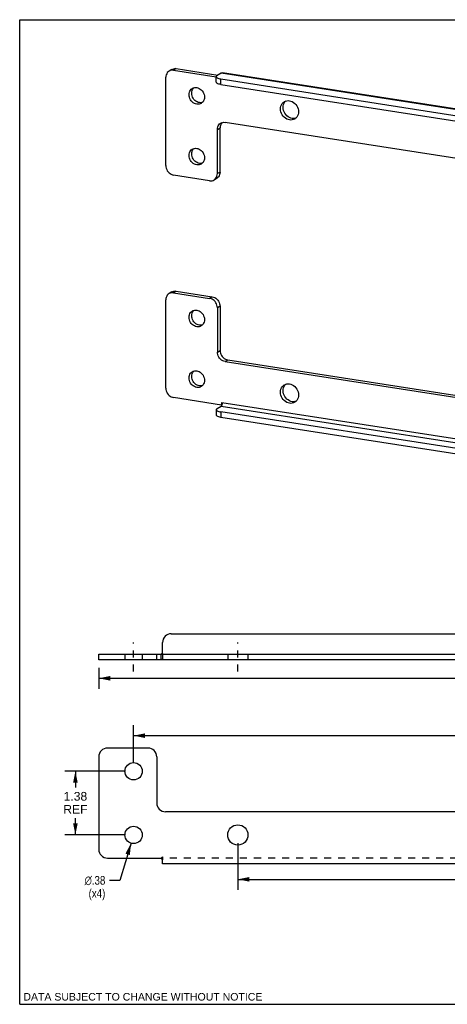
# Model space of a CAD drawing. Header units: inches. Extents: x 0 to 27.5, y 0 to 21.2.
# Tile 1 of 2: x 0 to 9.2, y 0 to 21.2. Entities that reach past the tile are written whole.
import ezdxf

# ---------------------------------------------------------------- set-up
doc = ezdxf.new("R2010")
doc.units = ezdxf.units.IN
doc.header["$LTSCALE"] = 1.5125
doc.header["$MEASUREMENT"] = 0
doc.linetypes.add('DASHED', pattern=[0.2, 0.1, -0.1])
doc.linetypes.add('HIDDEN', pattern=[0.2, 0.1, -0.1])
doc.layers.get('0').update_dxf_attribs({"linetype": 'CONTINUOUS'})
doc.layers.add('DEFAULT_2', color=8, linetype='HIDDEN')
doc.layers.add('DIMENSIONS', color=7, linetype='CONTINUOUS')
doc.styles.get("Standard").update_dxf_attribs({"font": 'arial.ttf'})
doc.styles.add('TEXTSTYLE_1', font='gdt', dxfattribs={"width": 0.8})
doc.dimstyles.new('DIMSTYLE_1', dxfattribs={"dimtxt": 0.1875, "dimasz": 0.25, "dimexe": 0.09, "dimexo": 0.07, "dimgap": 0.0375, "dimtad": 0, "dimtih": 1, "dimtoh": 1, "dimzin": 4, "dimdsep": 46, "dimtxsty": 'Standard', "dimblk": '_FILLED', "dimblk1": '_FILLED', "dimblk2": '_FILLED', "dimcen": 0.09, "dimadec": 3, "dimazin": 1, "dimtfac": 1, "dimtdec": 3, "dimtofl": 0, "dimtmove": 0, "dimatfit": 3, "dimldrblk": '_FILLED', "dimfxl": 0, "dimtolj": 1, "dimtzin": 4, "dimarcsym": 0})
doc.dimstyles.new('DIMSTYLE_2', dxfattribs={"dimtxt": 0.1875, "dimasz": 0.25, "dimexe": 0.09, "dimexo": 0.07, "dimgap": 0.09, "dimtad": 0, "dimtih": 1, "dimtoh": 1, "dimzin": 4, "dimdsep": 46, "dimtxsty": 'Standard', "dimblk": '_FILLED', "dimblk1": '_FILLED', "dimblk2": '_FILLED', "dimcen": 0.09, "dimadec": 3, "dimazin": 1, "dimtfac": 1, "dimtdec": 3, "dimtofl": 0, "dimtmove": 0, "dimatfit": 1, "dimldrblk": '_FILLED', "dimfxl": 0, "dimtolj": 1, "dimtzin": 4, "dimarcsym": 0})

# ---------------------------------------------------------------- blocks, each defined once
blk = doc.blocks.new('_FILLED')
at = {"color": 0, "linetype": 'ByBlock'}
blk.add_solid([(0, 0), (-1, 0.2), (-1, -0.2)], dxfattribs=at)
blk = doc.blocks.new('*D1')
at = {"layer": 'DIMENSIONS', "color": 2, "linetype": 'Continuous'}
for p, q in [((2.457, 5.205), (2.457, 6.023)), ((20.957, 5.205), (20.957, 6.023)), ((2.457, 5.798), (10.988, 5.798)), ((20.957, 5.798), (12.426, 5.798))]:
    blk.add_line(p, q, dxfattribs=at)
at = {"layer": 'DIMENSIONS', "color": 2, "linetype": 'Continuous', "xscale": 0.25, "yscale": 0.25, "zscale": 0.25, "rotation": 180}
blk.add_blockref('_FILLED', (2.457, 5.798), dxfattribs=at)
at = {"layer": 'DIMENSIONS', "color": 2, "linetype": 'Continuous', "xscale": 0.25, "yscale": 0.25, "zscale": 0.25}
blk.add_blockref('_FILLED', (20.957, 5.798), dxfattribs=at)
at = {"layer": 'DIMENSIONS', "color": 2, "linetype": 'Continuous', "insert": (11.707, 5.892), "char_height": 0.1875, "width": 1.25046, "attachment_point": 2, "line_spacing_factor": 0.9}
blk.add_mtext('18.50 REF', dxfattribs=at)
blk = doc.blocks.new('*D2')
at = {"layer": 'DIMENSIONS', "color": 2, "linetype": 'Continuous'}
for p, q in [((4.707, 3.48), (4.707, 2.472)), ((18.707, 3.48), (18.707, 2.472)), ((4.707, 2.697), (10.988, 2.697)), ((18.707, 2.697), (12.426, 2.697))]:
    blk.add_line(p, q, dxfattribs=at)
at = {"layer": 'DIMENSIONS', "color": 2, "linetype": 'Continuous', "xscale": 0.25, "yscale": 0.25, "zscale": 0.25, "rotation": 180}
blk.add_blockref('_FILLED', (4.707, 2.697), dxfattribs=at)
at = {"layer": 'DIMENSIONS', "color": 2, "linetype": 'Continuous', "xscale": 0.25, "yscale": 0.25, "zscale": 0.25}
blk.add_blockref('_FILLED', (18.707, 2.697), dxfattribs=at)
at = {"layer": 'DIMENSIONS', "color": 2, "linetype": 'Continuous', "insert": (11.707, 2.791), "char_height": 0.1875, "width": 1.25046, "attachment_point": 2, "line_spacing_factor": 0.9}
blk.add_mtext('14.00 REF', dxfattribs=at)
blk = doc.blocks.new('*D3')
at = {"layer": 'DIMENSIONS', "color": 2, "linetype": 'Continuous'}
for p, q in [((1.707, 7.26), (1.707, 6.811)), ((21.707, 7.26), (21.707, 6.811)), ((1.707, 7.036), (11.285, 7.036)), ((21.707, 7.036), (12.128, 7.036))]:
    blk.add_line(p, q, dxfattribs=at)
at = {"layer": 'DIMENSIONS', "color": 2, "linetype": 'Continuous', "xscale": 0.25, "yscale": 0.25, "zscale": 0.25, "rotation": 180}
blk.add_blockref('_FILLED', (1.707, 7.036), dxfattribs=at)
at = {"layer": 'DIMENSIONS', "color": 2, "linetype": 'Continuous', "xscale": 0.25, "yscale": 0.25, "zscale": 0.25}
blk.add_blockref('_FILLED', (21.707, 7.036), dxfattribs=at)
at = {"layer": 'DIMENSIONS', "color": 2, "linetype": 'Continuous', "insert": (11.707, 7.13), "char_height": 0.1875, "width": 0.6552, "attachment_point": 2, "line_spacing_factor": 0.9}
blk.add_mtext('20.00', dxfattribs=at)
blk = doc.blocks.new('*D4')
at = {"layer": 'DIMENSIONS', "color": 2, "linetype": 'Continuous'}
for p, q in [((2.402, 3.476), (2.16, 2.675)), ((2.16, 2.675), (1.941, 2.675))]:
    blk.add_line(p, q, dxfattribs=at)
at = {"layer": 'DIMENSIONS', "color": 2, "linetype": 'Continuous', "xscale": 0.25, "yscale": 0.25, "zscale": 0.25, "rotation": 73.1586766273}
blk.add_blockref('_FILLED', (2.402, 3.476), dxfattribs=at)
at = {"layer": 'DIMENSIONS', "color": 2, "linetype": 'Continuous', "insert": (1.848, 2.769), "char_height": 0.1875, "width": 0.61385, "attachment_point": 3, "line_spacing_factor": 0.9, "style": 'TEXTSTYLE_1'}
blk.add_mtext('{\\fgdt;n}\\fArial;.38\\P(x4)', dxfattribs=at)
blk = doc.blocks.new('*D9')
at = {"layer": 'DIMENSIONS', "color": 2, "linetype": 'Continuous'}
for p, q in [((2.282, 5.03), (0.977, 5.03)), ((1.202, 5.03), (1.202, 4.677)), ((1.202, 3.655), (1.202, 4.02)), ((2.282, 3.655), (0.977, 3.655))]:
    blk.add_line(p, q, dxfattribs=at)
at = {"layer": 'DIMENSIONS', "color": 2, "linetype": 'Continuous', "xscale": 0.25, "yscale": 0.25, "zscale": 0.25}
for p, rotation in [((1.202, 5.03), 90), ((1.202, 3.655), 270)]:
    blk.add_blockref('_FILLED', p, dxfattribs=dict(at, rotation=rotation))
at = {"layer": 'DIMENSIONS', "color": 2, "linetype": 'Continuous', "insert": (1.202, 4.583), "char_height": 0.1875, "width": 0.52277, "attachment_point": 2, "line_spacing_factor": 0.9}
blk.add_mtext('1.38\\PREF', dxfattribs=at)

msp = doc.modelspace()

# ---------------------------------------------------------------- linework, layer by layer
at = {"color": 7, "linetype": 'Continuous'}
for p, q in [((0, 0), (0, 21.25)), ((0, 21.25), (27.5, 21.25)), ((3.3772, 20.1931), (3.3201, 20.1595)), ((3.3772, 20.1931), (4.2739, 20.0536)), ((3.2819, 20.1759), (3.2249, 20.1422)), ((4.2416, 19.9017), (4.2416, 20.0208)), ((4.348, 20.0973), (4.2623, 20.0468)), ((19.6932, 17.7096), (4.348, 20.0973)), ((19.722, 17.7161), (4.3768, 20.1039)), ((4.3435, 19.8512), (4.3435, 19.9703)), ((4.3435, 19.9703), (19.3551, 17.6344)), ((4.2653, 18.8807), (4.3224, 18.9144)), ((4.3224, 17.9614), (4.3224, 18.9144)), ((4.3224, 17.9614), (4.2653, 17.9277)), ((4.2509, 17.8259), (4.1938, 17.7922)), ((3.2819, 15.3732), (3.2249, 15.3395)), ((3.3772, 15.3904), (3.3201, 15.3567)), ((3.3772, 15.3904), (4.1556, 15.2693)), ((4.1556, 15.2693), (4.0985, 15.2356)), ((4.3224, 15.0647), (4.2653, 15.031)), ((4.3224, 15.0647), (4.3224, 14.1117)), ((4.2653, 14.078), (4.3224, 14.1117)), ((4.4321, 13.8734), (4.4892, 13.9071)), ((4.4892, 13.9071), (19.7232, 11.5366)), ((4.2416, 12.8357), (4.2416, 12.7166)), ((4.3435, 12.7851), (4.3435, 12.666)), ((4.3624, 12.9379), (4.3534, 12.9326)), ((19.3551, 10.3301), (4.3435, 12.666)), ((1.7068, 7.4348), (1.7068, 7.5598)), ((2.9568, 7.4348), (2.9568, 7.5598)), ((21.7068, 7.4348), (1.7068, 7.4348)), ((2.7693, 5.5301), (1.8943, 5.5301)), ((1.7068, 5.3426), (1.7068, 3.3426)), ((2.9568, 5.3426), (2.9568, 4.3426)), ((20.2693, 4.1551), (3.1443, 4.1551)), ((1.8943, 3.1551), (3.0558, 3.1551)), ((3.0591, 3.1506), (3.0558, 3.1551)), ((3.0818, 3.0301), (3.0818, 3.1193)), ((20.3318, 3.0301), (3.0818, 3.0301)), ((0, 0), (27.5, 0))]:
    msp.add_line(p, q, dxfattribs=at)
at = {"color": 3, "linetype": 'Continuous'}
for p, q in [((3.1534, 18.1008), (3.1534, 20.0067)), ((3.3201, 20.1595), (4.2409, 20.0162)), ((4.3435, 19.8512), (19.3551, 17.5153)), ((19.6661, 16.663), (4.4321, 19.0334)), ((4.2653, 17.9277), (4.2653, 18.8807)), ((4.0985, 17.775), (3.3201, 17.8961)), ((3.3201, 15.3567), (4.0985, 15.2356)), ((3.1534, 13.298), (3.1534, 15.204)), ((4.2653, 15.031), (4.2653, 14.078)), ((4.4321, 13.8734), (19.6661, 11.5029)), ((4.3534, 12.9326), (3.3201, 13.0934)), ((4.3534, 12.9326), (4.3632, 12.9907)), ((4.3632, 12.9907), (19.735, 10.5987)), ((4.2623, 12.8616), (4.348, 12.9122)), ((19.3551, 10.4493), (4.3435, 12.7851)), ((4.348, 12.9122), (19.6932, 10.5244)), ((4.3562, 12.936), (4.3534, 12.9326)), ((4.3677, 12.9404), (4.3702, 12.9474)), ((4.3702, 12.9474), (4.3723, 12.9549)), ((3.2693, 7.9973), (20.1443, 7.9973)), ((3.0818, 7.5691), (3.0818, 7.8098)), ((1.7068, 7.5598), (21.7068, 7.5598))]:
    msp.add_line(p, q, dxfattribs=at)
at = {"color": 2, "linetype": 'DASHED'}
for p, q in [((2.4568, 7.1848), (2.4568, 7.8098)), ((4.7068, 7.1848), (4.7068, 7.8098))]:
    msp.add_line(p, q, dxfattribs=at)
at = {"color": 7, "linetype": 'Continuous'}
for points in [[(3.282, 20.176), (3.3015, 20.1854), (3.3257, 20.1924), (3.3508, 20.195), (3.3772, 20.1931)], [(4.2623, 20.0468), (4.2509, 20.0385), (4.244, 20.0299), (4.2416, 20.0209)], [(4.2416, 20.0209), (4.2438, 20.0121), (4.2507, 20.0035), (4.2618, 19.9952), (4.2771, 19.9876), (4.2961, 19.9808), (4.3182, 19.9751), (4.3435, 19.9703)], [(4.348, 20.0973), (4.359, 20.1023), (4.3696, 20.1043), (4.3768, 20.1039)], [(3.719, 19.7187), (3.729, 19.743), (3.7427, 19.7648), (3.7559, 19.7793)], [(3.7108, 19.6648), (3.713, 19.6927), (3.719, 19.7187)], [(3.8776, 19.4601), (3.8515, 19.4664), (3.8261, 19.4769), (3.8019, 19.4914), (3.7796, 19.5095), (3.7597, 19.5308), (3.7427, 19.5548), (3.729, 19.5808), (3.719, 19.6083), (3.713, 19.6361), (3.7108, 19.6648)], [(3.9423, 19.4646), (3.9292, 19.4608), (3.9037, 19.4583), (3.8776, 19.4601)], [(5.6846, 19.3576), (5.6871, 19.3902), (5.6941, 19.4206), (5.7058, 19.4489)], [(5.9096, 19.1168), (5.8792, 19.1189), (5.8487, 19.1262), (5.819, 19.1384), (5.7909, 19.1554), (5.7648, 19.1765), (5.7416, 19.2014), (5.7217, 19.2293), (5.7058, 19.2597), (5.6941, 19.2917), (5.6871, 19.3242), (5.6846, 19.3576)], [(5.7058, 19.4489), (5.7217, 19.4744), (5.7416, 19.4961)], [(5.9606, 19.1259), (5.9393, 19.1197), (5.9096, 19.1168)], [(4.3306, 18.9684), (4.3246, 18.9424), (4.3224, 18.9144)], [(4.3675, 19.0289), (4.3543, 19.0145), (4.3406, 18.9927), (4.3306, 18.9684)], [(3.7108, 18.3544), (3.713, 18.3824), (3.719, 18.4083)], [(3.8776, 18.1498), (3.8515, 18.1561), (3.8261, 18.1665), (3.8019, 18.1811), (3.7796, 18.1991), (3.7597, 18.2205), (3.7427, 18.2444), (3.729, 18.2705), (3.719, 18.2979), (3.713, 18.3258), (3.7108, 18.3544)], [(3.719, 18.4083), (3.729, 18.4327), (3.7427, 18.4545), (3.7559, 18.4689)], [(3.9423, 18.1543), (3.9292, 18.1505), (3.9037, 18.1479), (3.8776, 18.1498)], [(4.3224, 17.9614), (4.3203, 17.9335), (4.3143, 17.9075), (4.3042, 17.8832), (4.2906, 17.8614), (4.2735, 17.8427), (4.2537, 17.8276), (4.2509, 17.8259)], [(3.282, 15.3732), (3.3015, 15.3827), (3.3257, 15.3897), (3.3508, 15.3922), (3.3772, 15.3904)], [(4.1556, 15.2693), (4.182, 15.2629), (4.2072, 15.2525), (4.2313, 15.238), (4.2537, 15.2199), (4.2735, 15.1986), (4.2906, 15.1747), (4.3042, 15.1486), (4.3143, 15.1212), (4.3203, 15.0933), (4.3224, 15.0647)], [(3.7108, 14.862), (3.713, 14.89), (3.719, 14.916)], [(3.719, 14.916), (3.729, 14.9403), (3.7427, 14.9621), (3.7559, 14.9765)], [(3.8776, 14.6574), (3.8515, 14.6637), (3.8261, 14.6742), (3.8019, 14.6887), (3.7796, 14.7068), (3.7597, 14.7281), (3.7427, 14.752), (3.729, 14.7781), (3.719, 14.8055), (3.713, 14.8334), (3.7108, 14.862)], [(3.9423, 14.6619), (3.9292, 14.6581), (3.9037, 14.6556), (3.8776, 14.6574)], [(4.3224, 14.1117), (4.3246, 14.0831), (4.3306, 14.0552), (4.3406, 14.0278), (4.3543, 14.0017), (4.3713, 13.9778), (4.3912, 13.9564), (4.4135, 13.9383), (4.4377, 13.9238), (4.4628, 13.9135), (4.4892, 13.9071)], [(3.7108, 13.5517), (3.713, 13.5796), (3.719, 13.6056)], [(3.719, 13.6056), (3.729, 13.63), (3.7427, 13.6518), (3.7559, 13.6662)], [(3.8776, 13.347), (3.8515, 13.3533), (3.8261, 13.3638), (3.8019, 13.3783), (3.7796, 13.3964), (3.7597, 13.4178), (3.7427, 13.4417), (3.729, 13.4677), (3.719, 13.4952), (3.713, 13.5231), (3.7108, 13.5517)], [(3.9423, 13.3516), (3.9292, 13.3478), (3.9037, 13.3452), (3.8776, 13.347)], [(5.6846, 13.2446), (5.6871, 13.2772), (5.6941, 13.3075), (5.7058, 13.3359)], [(5.9096, 13.0037), (5.8792, 13.0058), (5.8487, 13.0132), (5.819, 13.0254), (5.7909, 13.0423), (5.7648, 13.0634), (5.7416, 13.0883), (5.7217, 13.1162), (5.7058, 13.1466), (5.6941, 13.1787), (5.6871, 13.2112), (5.6846, 13.2446)], [(5.7058, 13.3359), (5.7217, 13.3613), (5.7416, 13.3831)], [(5.9606, 13.0128), (5.9393, 13.0067), (5.9096, 13.0037)], [(4.3624, 12.9379), (4.3631, 12.9384), (4.3646, 12.9392), (4.3662, 12.94), (4.3677, 12.9408), (4.3679, 12.9409)], [(4.3435, 12.666), (4.3182, 12.6708), (4.2961, 12.6765), (4.2771, 12.6833), (4.2618, 12.6909), (4.2507, 12.6992), (4.2438, 12.7078), (4.2416, 12.7166)], [(3.0818, 3.1193), (3.0781, 3.1247), (3.0746, 3.1296), (3.0715, 3.1339), (3.0591, 3.1506)]]:
    msp.add_lwpolyline(points, dxfattribs=at)
at = {"color": 3, "linetype": 'Continuous'}
for points in [[(3.2249, 20.1423), (3.2221, 20.1406), (3.2022, 20.1254), (3.1852, 20.1068), (3.1716, 20.085), (3.1615, 20.0607), (3.1555, 20.0347), (3.1534, 20.0067)], [(3.3201, 20.1595), (3.2937, 20.1613), (3.2686, 20.1587), (3.2444, 20.1517), (3.2249, 20.1423)], [(3.6537, 19.6311), (3.6559, 19.659), (3.6619, 19.685), (3.672, 19.7093), (3.6856, 19.7311), (3.7026, 19.7498), (3.7225, 19.7649), (3.7253, 19.7666)], [(3.7253, 19.7666), (3.7448, 19.7761), (3.769, 19.7831), (3.7944, 19.7856), (3.8205, 19.7838), (3.8466, 19.7775), (3.8721, 19.767), (3.8962, 19.7525), (3.9186, 19.7344), (3.9384, 19.7131), (3.9555, 19.6891), (3.9691, 19.6631), (3.9792, 19.6356), (3.9852, 19.6078), (3.9873, 19.5791)], [(4.3435, 19.8512), (4.3182, 19.8559), (4.2961, 19.8617), (4.2771, 19.8685), (4.2618, 19.8761), (4.2507, 19.8843), (4.2438, 19.893), (4.2416, 19.9017)], [(3.9158, 19.4436), (3.8962, 19.4341), (3.8721, 19.4271), (3.8466, 19.4246), (3.8205, 19.4264), (3.7944, 19.4327), (3.769, 19.4432), (3.7448, 19.4577), (3.7225, 19.4758), (3.7026, 19.4971), (3.6856, 19.5211), (3.672, 19.5471), (3.6619, 19.5746), (3.6559, 19.6024), (3.6537, 19.6311)], [(3.9873, 19.5791), (3.9852, 19.5512), (3.9792, 19.5252), (3.9691, 19.5009), (3.9555, 19.4791), (3.9384, 19.4604), (3.9186, 19.4453), (3.9158, 19.4436)], [(5.6275, 19.3239), (5.63, 19.3565), (5.637, 19.3869), (5.6487, 19.4152), (5.6646, 19.4407), (5.6845, 19.4624), (5.7077, 19.4801), (5.7109, 19.4821)], [(5.7109, 19.4821), (5.7338, 19.4931), (5.7619, 19.5013), (5.7916, 19.5042), (5.8221, 19.5021), (5.8525, 19.4948), (5.8822, 19.4826), (5.9104, 19.4656), (5.9365, 19.4445), (5.9596, 19.4196), (5.9795, 19.3917), (5.9954, 19.3613), (6.0071, 19.3293), (6.0142, 19.2968), (6.0167, 19.2634)], [(5.9332, 19.1052), (5.9104, 19.0942), (5.8822, 19.086), (5.8525, 19.0831), (5.8221, 19.0852), (5.7916, 19.0925), (5.7619, 19.1047), (5.7338, 19.1217), (5.7077, 19.1428), (5.6845, 19.1677), (5.6646, 19.1956), (5.6487, 19.226), (5.637, 19.258), (5.63, 19.2905), (5.6275, 19.3239)], [(6.0167, 19.2634), (6.0142, 19.2308), (6.0071, 19.2004), (5.9954, 19.1721), (5.9795, 19.1466), (5.9596, 19.1249), (5.9365, 19.1072), (5.9332, 19.1052)], [(4.2653, 18.8807), (4.2675, 18.9087), (4.2735, 18.9347), (4.2835, 18.959), (4.2972, 18.9808), (4.3142, 18.9994), (4.3341, 19.0146), (4.3369, 19.0163)], [(4.3369, 19.0163), (4.3564, 19.0257), (4.3806, 19.0327), (4.4057, 19.0353), (4.4321, 19.0334)], [(3.6537, 18.3207), (3.6559, 18.3487), (3.6619, 18.3747), (3.672, 18.399), (3.6856, 18.4208), (3.7026, 18.4394), (3.7225, 18.4546), (3.7253, 18.4563)], [(3.9158, 18.1333), (3.8962, 18.1238), (3.8721, 18.1168), (3.8466, 18.1142), (3.8205, 18.1161), (3.7944, 18.1224), (3.769, 18.1328), (3.7448, 18.1474), (3.7225, 18.1655), (3.7026, 18.1868), (3.6856, 18.2107), (3.672, 18.2368), (3.6619, 18.2642), (3.6559, 18.2921), (3.6537, 18.3207)], [(3.7253, 18.4563), (3.7448, 18.4657), (3.769, 18.4727), (3.7944, 18.4753), (3.8205, 18.4734), (3.8466, 18.4671), (3.8721, 18.4567), (3.8962, 18.4421), (3.9186, 18.4241), (3.9384, 18.4027), (3.9555, 18.3788), (3.9691, 18.3527), (3.9792, 18.3253), (3.9852, 18.2974), (3.9873, 18.2688)], [(3.1534, 18.1008), (3.1555, 18.0721), (3.1615, 18.0443), (3.1716, 18.0168), (3.1852, 17.9908), (3.2022, 17.9668), (3.2221, 17.9455), (3.2444, 17.9274), (3.2686, 17.9129), (3.2937, 17.9025), (3.3201, 17.8961)], [(3.9873, 18.2688), (3.9852, 18.2408), (3.9792, 18.2149), (3.9691, 18.1905), (3.9555, 18.1687), (3.9384, 18.1501), (3.9186, 18.1349), (3.9158, 18.1333)], [(4.1938, 17.7922), (4.1966, 17.7939), (4.2164, 17.809), (4.2335, 17.8277), (4.2471, 17.8495), (4.2572, 17.8738)], [(4.2572, 17.8738), (4.2632, 17.8998), (4.2653, 17.9277)], [(4.0985, 17.775), (4.1249, 17.7732), (4.1501, 17.7757), (4.1742, 17.7827), (4.1938, 17.7922)], [(3.2249, 15.3395), (3.2221, 15.3379), (3.2022, 15.3227), (3.1852, 15.3041), (3.1716, 15.2823), (3.1615, 15.2579), (3.1555, 15.232), (3.1534, 15.204)], [(3.3201, 15.3567), (3.2937, 15.3585), (3.2686, 15.356), (3.2444, 15.349), (3.2249, 15.3395)], [(4.2653, 15.031), (4.2632, 15.0596), (4.2572, 15.0875), (4.2471, 15.1149), (4.2335, 15.141), (4.2164, 15.1649), (4.1966, 15.1862), (4.1742, 15.2043), (4.1501, 15.2188), (4.1249, 15.2292), (4.0985, 15.2356)], [(3.6537, 14.8283), (3.6559, 14.8563), (3.6619, 14.8823), (3.672, 14.9066), (3.6856, 14.9284), (3.7026, 14.947), (3.7225, 14.9622), (3.7253, 14.9639)], [(3.7253, 14.9639), (3.7448, 14.9733), (3.769, 14.9803), (3.7944, 14.9829), (3.8205, 14.9811), (3.8466, 14.9748), (3.8721, 14.9643), (3.8962, 14.9498), (3.9186, 14.9317), (3.9384, 14.9104), (3.9555, 14.8864), (3.9691, 14.8604), (3.9792, 14.8329), (3.9852, 14.805), (3.9873, 14.7764)], [(3.9158, 14.6409), (3.8962, 14.6314), (3.8721, 14.6244), (3.8466, 14.6219), (3.8205, 14.6237), (3.7944, 14.63), (3.769, 14.6405), (3.7448, 14.655), (3.7225, 14.6731), (3.7026, 14.6944), (3.6856, 14.7183), (3.672, 14.7444), (3.6619, 14.7718), (3.6559, 14.7997), (3.6537, 14.8283)], [(3.9873, 14.7764), (3.9852, 14.7485), (3.9792, 14.7225), (3.9691, 14.6982), (3.9555, 14.6764), (3.9384, 14.6577), (3.9186, 14.6426), (3.9158, 14.6409)], [(4.4321, 13.8734), (4.4057, 13.8798), (4.3806, 13.8901), (4.3564, 13.9046), (4.3341, 13.9227), (4.3142, 13.9441), (4.2972, 13.968), (4.2835, 13.9941), (4.2735, 14.0215), (4.2675, 14.0494), (4.2653, 14.078)], [(3.6537, 13.518), (3.6559, 13.5459), (3.6619, 13.5719), (3.672, 13.5963), (3.6856, 13.6181), (3.7026, 13.6367), (3.7225, 13.6518), (3.7253, 13.6535)], [(3.7253, 13.6535), (3.7448, 13.663), (3.769, 13.67), (3.7944, 13.6725), (3.8205, 13.6707), (3.8466, 13.6644), (3.8721, 13.654), (3.8962, 13.6394), (3.9186, 13.6213), (3.9384, 13.6), (3.9555, 13.5761), (3.9691, 13.55), (3.9792, 13.5226), (3.9852, 13.4947), (3.9873, 13.4661)], [(3.9158, 13.3305), (3.8962, 13.3211), (3.8721, 13.3141), (3.8466, 13.3115), (3.8205, 13.3133), (3.7944, 13.3196), (3.769, 13.3301), (3.7448, 13.3446), (3.7225, 13.3627), (3.7026, 13.3841), (3.6856, 13.408), (3.672, 13.4341), (3.6619, 13.4615), (3.6559, 13.4894), (3.6537, 13.518)], [(3.9873, 13.4661), (3.9852, 13.4381), (3.9792, 13.4121), (3.9691, 13.3878), (3.9555, 13.366), (3.9384, 13.3474), (3.9186, 13.3322), (3.9158, 13.3305)], [(5.7109, 13.369), (5.7338, 13.38), (5.7619, 13.3882), (5.7916, 13.3912), (5.8221, 13.389), (5.8525, 13.3817), (5.8822, 13.3695), (5.9104, 13.3525), (5.9365, 13.3314), (5.9596, 13.3065), (5.9795, 13.2786), (5.9954, 13.2482), (6.0071, 13.2162), (6.0142, 13.1837), (6.0167, 13.1503)], [(3.1534, 13.298), (3.1555, 13.2694), (3.1615, 13.2416), (3.1716, 13.2141), (3.1852, 13.1881), (3.2022, 13.1641), (3.2221, 13.1428), (3.2444, 13.1247), (3.2686, 13.1102), (3.2937, 13.0998), (3.3201, 13.0934)], [(5.6275, 13.2109), (5.63, 13.2435), (5.637, 13.2738), (5.6487, 13.3022), (5.6646, 13.3276), (5.6845, 13.3494), (5.7077, 13.367), (5.7109, 13.369)], [(5.9332, 12.9922), (5.9104, 12.9811), (5.8822, 12.973), (5.8525, 12.97), (5.8221, 12.9721), (5.7916, 12.9795), (5.7619, 12.9917), (5.7338, 13.0086), (5.7077, 13.0297), (5.6845, 13.0546), (5.6646, 13.0825), (5.6487, 13.1129), (5.637, 13.145), (5.63, 13.1775), (5.6275, 13.2109)], [(4.3723, 12.9549), (4.3735, 12.9604), (4.3746, 12.966), (4.3754, 12.9717), (4.376, 12.9774), (4.3764, 12.983), (4.3765, 12.9886)], [(6.0167, 13.1503), (6.0142, 13.1177), (6.0071, 13.0874), (5.9954, 13.059), (5.9795, 13.0336), (5.9596, 13.0118), (5.9365, 12.9941), (5.9332, 12.9922)], [(4.2623, 12.8616), (4.2509, 12.8533), (4.244, 12.8447), (4.2416, 12.8357)], [(4.2416, 12.8357), (4.2438, 12.827), (4.2507, 12.8183), (4.2618, 12.81), (4.2771, 12.8024), (4.2961, 12.7956), (4.3182, 12.7899), (4.3435, 12.7851)], [(4.348, 12.9122), (4.3516, 12.9149), (4.3552, 12.9184), (4.3586, 12.9228), (4.3619, 12.928), (4.365, 12.9339), (4.3677, 12.9404)], [(4.3723, 12.9549), (4.3688, 12.9526), (4.3659, 12.9502), (4.3637, 12.9477), (4.3618, 12.945), (4.3601, 12.9422), (4.3584, 12.9392), (4.3562, 12.936)], [(3.0818, 7.5691), (3.0783, 7.57), (3.0749, 7.5697), (3.0718, 7.5684), (3.0687, 7.5665), (3.0657, 7.5643), (3.0626, 7.5622)]]:
    msp.add_lwpolyline(points, dxfattribs=at)
at = {"color": 7, "linetype": 'Continuous'}
for centre, radius in [((2.4568, 5.0301), 0.1875), ((2.4568, 3.6551), 0.1875), ((4.7068, 3.6551), 0.2188)]:
    msp.add_circle(centre, radius, dxfattribs=at)
at = {"color": 3, "linetype": 'Continuous'}
msp.add_arc((3.2693, 7.8098), 0.1875, 90, 180, dxfattribs=at)
at = {"color": 7, "linetype": 'Continuous'}
for centre, start, end in [((1.8943, 5.3426), 90, 180), ((2.7693, 5.3426), 0, 90), ((3.1443, 4.3426), 180, 270), ((1.8943, 3.3426), 180, 270)]:
    msp.add_arc(centre, 0.1875, start, end, dxfattribs=at)
at = {"layer": 'DEFAULT_2', "color": 8, "linetype": 'HIDDEN'}
for p, q in [((2.2693, 7.5598), (2.2693, 7.4348)), ((2.6443, 7.5598), (2.6443, 7.4348)), ((3.0593, 7.5605), (3.0558, 7.5598)), ((3.0558, 7.4348), (3.0558, 7.5598)), ((3.0626, 7.5622), (3.0593, 7.5605)), ((3.0818, 7.5691), (3.0818, 7.4627)), ((4.488, 7.5598), (4.488, 7.4348)), ((4.9255, 7.5598), (4.9255, 7.4348)), ((3.0818, 3.1849), (3.0818, 3.1193)), ((20.3318, 3.1551), (3.0818, 3.1551))]:
    msp.add_line(p, q, dxfattribs=at)
for points in [[(3.0818, 7.4627), (3.0781, 7.4585), (3.0746, 7.4537), (3.0715, 7.4489), (3.0684, 7.4444), (3.0653, 7.4405), (3.0622, 7.4375), (3.0591, 7.4355), (3.0558, 7.4348)], [(3.0818, 3.1849), (3.0783, 3.1822), (3.0749, 3.1791), (3.0718, 3.1757), (3.0687, 3.1719), (3.0657, 3.1679), (3.0626, 3.1637), (3.0593, 3.1594), (3.0558, 3.1551)]]:
    msp.add_lwpolyline(points, dxfattribs=at)

# ---------------------------------------------------------------- texts
at = {"layer": 'DIMENSIONS', "color": 2, "linetype": 'Continuous', "insert": (0.0793, 0.2437), "char_height": 0.1625, "width": 5.148048, "attachment_point": 1, "line_spacing_factor": 0.9}
msp.add_mtext('DATA SUBJECT TO CHANGE WITHOUT NOTICE', dxfattribs=at)

# ---------------------------------------------------------------- dimensions: what is measured, and where the dimension line sits
at = {"layer": 'DIMENSIONS', "color": 2, "linetype": 'Continuous'}
dim = msp.add_linear_dim(base=(1.7068, 7.0358), p1=(21.7068, 6.7408), p2=(1.7068, 6.7408), angle=180, dimstyle='DIMSTYLE_1', dxfattribs=at)
dim.commit()
dim.dimension.update_dxf_attribs({"geometry": '*D3', "text_midpoint": (11.7043, 7.0347), "dimtype": 160})
for base, p1, p2, picture, middle in [((20.9568, 5.7984), (2.4568, 5.1351), (20.9568, 5.1351), '*D1', (11.7068, 5.7984)), ((18.7068, 2.6972), (4.7068, 3.5501), (18.7068, 3.5501), '*D2', (11.7068, 2.6972))]:
    dim = msp.add_linear_dim(base=base, p1=p1, p2=p2, text='<> REF', dimstyle='DIMSTYLE_1', dxfattribs=at)
    dim.commit()
    dim.dimension.update_dxf_attribs({"geometry": picture, "text_midpoint": middle, "dimtype": 160})
dim = msp.add_linear_dim(base=(1.2017265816, 3.6551468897), p1=(2.3517890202, 5.0301468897), p2=(2.3517890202, 3.6551468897), angle=270, text='<>\\PREF', dimstyle='DIMSTYLE_1', dxfattribs=at)
dim.commit()
dim.dimension.update_dxf_attribs({"geometry": '*D9', "text_midpoint": (1.2017265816, 4.3485758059), "dimtype": 160})
dim = msp.add_diameter_dim_2p(p1=(2.4025, 3.4757), p2=(2.5111, 3.8346), text='%%c<>\\P(x4)', dimstyle='DIMSTYLE_2', override={"dimpost": '<>'}, dxfattribs=at)
dim.commit()
dim.dimension.update_dxf_attribs({"geometry": '*D4', "text_midpoint": (1.5407, 2.5345), "dimtype": 163})

doc.saveas('drawing.dxf')
